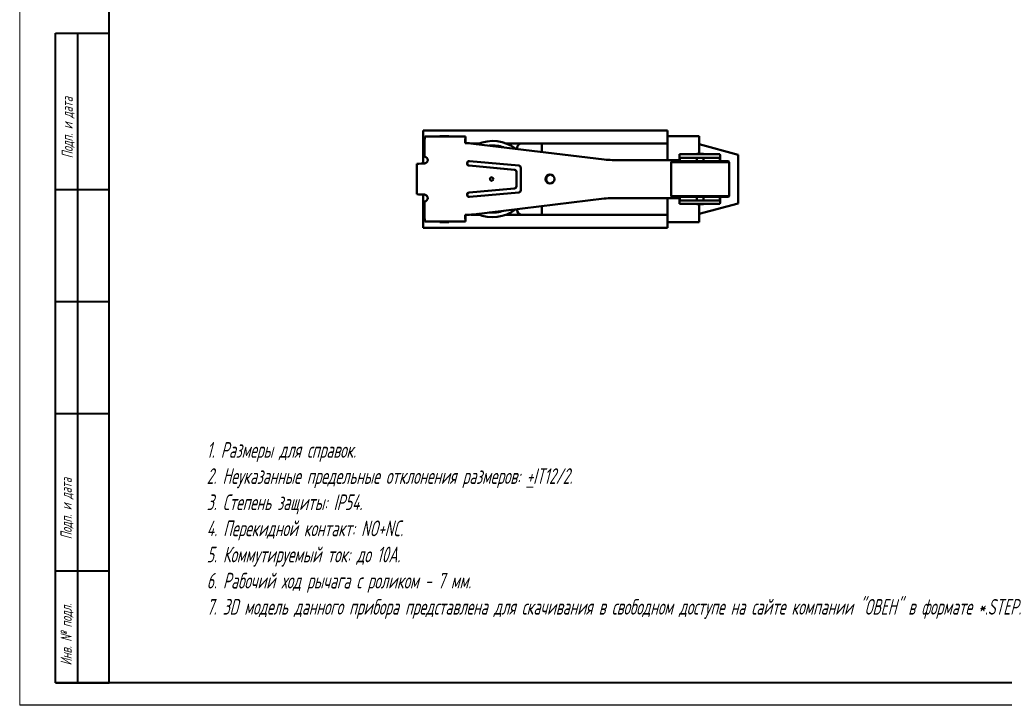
# Model space of a CAD drawing. Header units: millimetres. Extents: x 2171 to 2591, y 1134 to 1431.
# Tile 1 of 18: x 2171 to 2390, y 1134 to 1287. Entities that reach past the tile are written whole.
import ezdxf

# ---------------------------------------------------------------- set-up
doc = ezdxf.new("R2010")
doc.units = ezdxf.units.MM
doc.layers.add('main', color=5, linetype='Continuous', lineweight=50)
doc.layers.add('text', color=7, linetype='Continuous', lineweight=20)
doc.layers.add('ФОРМАТ', color=7, linetype='Continuous')
doc.styles.add('GOST', font='GOST.shx', dxfattribs={"width": 0.8, "oblique": 15})

msp = doc.modelspace()

# ---------------------------------------------------------------- linework, layer by layer
at = {"layer": 'main'}
for p, q in [((2315.306, 1261.994), (2260.806, 1261.994)), ((2260.806, 1260.994), (2260.806, 1261.994)), ((2260.806, 1259.094), (2260.806, 1260.994)), ((2315.306, 1260.994), (2315.306, 1261.994)), ((2315.306, 1259.094), (2315.306, 1260.994)), ((2260.806, 1259.094), (2261.143, 1259.094)), ((2260.806, 1258.094), (2260.806, 1259.094)), ((2261.143, 1259.144), (2261.143, 1256.144)), ((2261.222, 1260.644), (2270.289, 1260.644)), ((2264.556, 1260.744), (2264.556, 1260.644)), ((2264.556, 1260.744), (2266.556, 1260.744)), ((2266.556, 1260.644), (2266.556, 1260.744)), ((2270.227, 1259.144), (2270.268, 1259.144)), ((2270.284, 1260.59), (2270.289, 1260.644)), ((2270.291, 1259.821), (2270.291, 1260.644)), ((2271.491, 1259.094), (2273.298, 1259.094)), ((2301.191, 1255.503), (2272.026, 1259.036)), ((2301.233, 1255.503), (2272.067, 1259.036)), ((2279.314, 1259.094), (2282.783, 1259.094)), ((2282.783, 1259.094), (2287.306, 1259.094)), ((2287.306, 1259.094), (2287.306, 1258.094)), ((2315.306, 1259.094), (2287.306, 1259.094)), ((2322.406, 1260.744), (2315.306, 1260.744)), ((2315.306, 1258.094), (2315.306, 1259.094)), ((2322.406, 1260.744), (2322.406, 1256.744)), ((2331.106, 1256.563), (2322.406, 1258.894)), ((2260.806, 1254.587), (2260.806, 1258.094)), ((2287.306, 1257.19), (2287.306, 1258.094)), ((2315.306, 1255.394), (2315.306, 1258.094)), ((2318.048, 1256.694), (2318.048, 1255.886)), ((2318.05, 1256.688), (2318.049, 1256.694)), ((2318.049, 1256.694), (2318.062, 1256.694)), ((2318.062, 1256.694), (2318.639, 1256.694)), ((2318.639, 1256.694), (2326.623, 1256.694)), ((2321.879, 1256.744), (2321.879, 1256.694)), ((2323.379, 1256.744), (2321.879, 1256.744)), ((2323.379, 1256.694), (2323.379, 1256.744)), ((2327.026, 1256.694), (2326.623, 1256.694)), ((2259.438, 1247.769), (2259.438, 1254.52)), ((2261.143, 1254.604), (2260.983, 1254.588)), ((2282.159, 1254.142), (2271.175, 1255.142)), ((2318.065, 1255.394), (2302.99, 1255.394)), ((2316.329, 1255.144), (2316.129, 1254.944)), ((2316.129, 1254.944), (2316.129, 1247.344)), ((2329.129, 1254.944), (2316.129, 1254.944)), ((2316.329, 1255.144), (2328.929, 1255.144)), ((2318.062, 1255.894), (2318.049, 1255.894)), ((2318.062, 1255.894), (2318.639, 1255.894)), ((2318.639, 1255.894), (2326.623, 1255.894)), ((2321.879, 1255.894), (2321.879, 1255.144)), ((2323.379, 1255.144), (2323.379, 1255.894)), ((2327.026, 1255.894), (2326.623, 1255.894)), ((2327.053, 1255.144), (2327.053, 1255.394)), ((2327.094, 1255.144), (2327.094, 1255.394)), ((2329.129, 1254.944), (2328.929, 1255.144)), ((2329.129, 1247.344), (2329.129, 1254.944)), ((2331.106, 1256.563), (2331.106, 1245.725)), ((2271.084, 1254.146), (2281.161, 1253.229)), ((2281.203, 1253.229), (2271.126, 1254.146)), ((2281.615, 1252.731), (2281.615, 1249.558)), ((2281.657, 1249.558), (2281.657, 1252.731)), ((2282.614, 1248.644), (2282.614, 1253.644)), ((2281.161, 1249.06), (2271.084, 1248.142)), ((2271.126, 1248.142), (2281.203, 1249.06)), ((2271.175, 1247.146), (2282.159, 1248.146)), ((2260.806, 1244.194), (2260.806, 1247.701)), ((2260.983, 1247.7), (2261.143, 1247.685)), ((2261.143, 1246.144), (2261.143, 1243.144)), ((2272.026, 1243.253), (2301.191, 1246.786)), ((2272.067, 1243.253), (2301.233, 1246.786)), ((2302.99, 1246.894), (2318.065, 1246.894)), ((2315.306, 1244.194), (2315.306, 1246.894)), ((2316.129, 1247.344), (2316.329, 1247.144)), ((2316.129, 1247.344), (2329.129, 1247.344)), ((2328.929, 1247.144), (2316.329, 1247.144)), ((2318.048, 1246.403), (2318.048, 1245.594)), ((2318.049, 1246.394), (2318.062, 1246.394)), ((2318.639, 1246.394), (2318.062, 1246.394)), ((2326.623, 1246.394), (2318.639, 1246.394)), ((2321.879, 1247.144), (2321.879, 1246.394)), ((2322.406, 1243.394), (2331.106, 1245.725)), ((2323.379, 1246.394), (2323.379, 1247.144)), ((2327.026, 1246.394), (2326.623, 1246.394)), ((2327.053, 1246.894), (2327.053, 1247.144)), ((2327.094, 1246.894), (2327.094, 1247.144)), ((2328.929, 1247.144), (2329.129, 1247.344)), ((2260.806, 1243.194), (2260.806, 1244.194)), ((2287.306, 1244.194), (2287.306, 1245.099)), ((2287.306, 1244.194), (2287.306, 1243.194)), ((2315.306, 1243.194), (2315.306, 1244.194)), ((2318.049, 1245.594), (2318.05, 1245.601)), ((2318.062, 1245.594), (2318.049, 1245.594)), ((2318.639, 1245.594), (2318.062, 1245.594)), ((2326.623, 1245.594), (2318.639, 1245.594)), ((2321.879, 1245.594), (2321.879, 1245.544)), ((2323.379, 1245.544), (2321.879, 1245.544)), ((2322.406, 1245.544), (2322.406, 1241.544)), ((2323.379, 1245.544), (2323.379, 1245.594)), ((2327.026, 1245.594), (2326.623, 1245.594)), ((2261.143, 1243.194), (2260.806, 1243.194)), ((2260.806, 1241.294), (2260.806, 1243.194)), ((2260.806, 1240.294), (2260.806, 1241.294)), ((2261.222, 1241.644), (2270.289, 1241.644)), ((2264.556, 1241.644), (2264.556, 1241.544)), ((2264.556, 1241.544), (2266.556, 1241.544)), ((2266.556, 1241.544), (2266.556, 1241.644)), ((2270.268, 1243.144), (2270.227, 1243.144)), ((2270.289, 1241.644), (2270.284, 1241.698)), ((2270.291, 1241.644), (2270.291, 1242.463)), ((2273.298, 1243.194), (2271.491, 1243.194)), ((2282.783, 1243.194), (2279.314, 1243.194)), ((2287.306, 1243.194), (2282.783, 1243.194)), ((2315.306, 1243.194), (2287.306, 1243.194)), ((2315.306, 1241.294), (2315.306, 1243.194)), ((2322.406, 1241.544), (2315.306, 1241.544)), ((2315.306, 1240.294), (2315.306, 1241.294)), ((2315.306, 1240.294), (2260.806, 1240.294)), ((2262.27, 1240.284), (2262.27, 1240.294)), ((2262.27, 1240.284), (2262.79, 1240.284)), ((2262.79, 1240.284), (2262.79, 1240.294)), ((2262.79, 1240.284), (2263.33, 1240.284)), ((2263.439, 1240.284), (2263.439, 1240.294)), ((2263.558, 1240.284), (2264.092, 1240.284)), ((2264.092, 1240.284), (2264.092, 1240.294)), ((2264.092, 1240.284), (2264.608, 1240.284)), ((2264.608, 1240.284), (2264.608, 1240.294)), ((2264.792, 1240.284), (2264.792, 1240.294)), ((2264.792, 1240.284), (2266.702, 1240.284)), ((2266.702, 1240.284), (2266.702, 1240.294)), ((2266.919, 1240.284), (2266.919, 1240.294)), ((2266.919, 1240.284), (2267.828, 1240.284)), ((2268.632, 1240.284), (2268.632, 1240.294)), ((2268.73, 1240.284), (2268.73, 1240.294)), ((2268.816, 1240.284), (2268.816, 1240.294)), ((2268.816, 1240.284), (2269.968, 1240.284)), ((2269.968, 1240.284), (2269.968, 1240.294)), ((2269.968, 1240.284), (2270.199, 1240.284)), ((2270.199, 1240.284), (2270.199, 1240.294)), ((2270.199, 1240.284), (2270.495, 1240.284)), ((2270.495, 1240.284), (2270.495, 1240.294)), ((2270.647, 1240.284), (2270.647, 1240.294)), ((2270.647, 1240.284), (2271.569, 1240.284)), ((2271.569, 1240.284), (2271.569, 1240.294)), ((2271.786, 1240.284), (2271.786, 1240.294)), ((2271.786, 1240.284), (2272.306, 1240.284)), ((2272.306, 1240.284), (2272.306, 1240.294)), ((2272.306, 1240.284), (2272.846, 1240.284)), ((2272.955, 1240.284), (2272.955, 1240.294)), ((2273.074, 1240.284), (2273.608, 1240.284)), ((2273.608, 1240.284), (2273.608, 1240.294)), ((2273.608, 1240.284), (2274.124, 1240.284)), ((2274.124, 1240.284), (2274.124, 1240.294)), ((2274.407, 1240.284), (2274.407, 1240.294)), ((2274.407, 1240.284), (2274.471, 1240.284)), ((2274.506, 1240.284), (2274.506, 1240.294)), ((2275.349, 1240.284), (2275.349, 1240.294)), ((2276.251, 1240.284), (2276.251, 1240.294)), ((2276.317, 1240.284), (2276.317, 1240.294)), ((2276.501, 1240.284), (2276.501, 1240.294)), ((2276.501, 1240.284), (2278.082, 1240.284)), ((2278.082, 1240.284), (2278.082, 1240.294)), ((2278.496, 1240.284), (2278.496, 1240.294)), ((2279.195, 1240.284), (2279.195, 1240.294)), ((2279.195, 1240.284), (2279.386, 1240.284)), ((2279.386, 1240.284), (2279.386, 1240.294)), ((2280.03, 1240.284), (2280.03, 1240.294)), ((2280.031, 1240.284), (2280.031, 1240.294)), ((2280.804, 1240.284), (2280.804, 1240.294)), ((2281.546, 1240.284), (2281.546, 1240.294)), ((2281.578, 1240.284), (2281.578, 1240.294)), ((2281.763, 1240.284), (2281.763, 1240.294)), ((2282.026, 1240.284), (2282.026, 1240.294)), ((2282.645, 1240.284), (2282.645, 1240.294)), ((2283.343, 1240.284), (2283.343, 1240.294)), ((2283.376, 1240.284), (2283.376, 1240.294)), ((2286.979, 1240.284), (2286.979, 1240.294)), ((2291.138, 1240.284), (2286.979, 1240.284)), ((2291.138, 1240.284), (2291.138, 1240.294)), ((2292.935, 1240.284), (2292.935, 1240.294)), ((2292.935, 1240.284), (2293.535, 1240.284)), ((2293.535, 1240.284), (2293.535, 1240.294)), ((2293.535, 1240.284), (2294.166, 1240.284)), ((2294.293, 1240.284), (2294.293, 1240.294)), ((2294.432, 1240.284), (2295.057, 1240.284)), ((2295.057, 1240.284), (2295.057, 1240.294)), ((2295.057, 1240.284), (2295.652, 1240.284)), ((2295.652, 1240.284), (2295.652, 1240.294)), ((2296.231, 1240.284), (2296.231, 1240.294)), ((2296.231, 1240.284), (2298.223, 1240.284)), ((2298.223, 1240.284), (2298.223, 1240.294)), ((2298.223, 1240.284), (2298.296, 1240.284)), ((2298.296, 1240.284), (2298.296, 1240.294)), ((2298.517, 1240.284), (2298.517, 1240.294)), ((2298.517, 1240.284), (2298.988, 1240.284)), ((2298.988, 1240.284), (2298.988, 1240.294)), ((2298.988, 1240.284), (2299.536, 1240.284)), ((2299.803, 1240.284), (2299.803, 1240.294)), ((2300.091, 1240.284), (2300.617, 1240.284)), ((2300.617, 1240.284), (2300.617, 1240.294)), ((2300.617, 1240.284), (2301.089, 1240.284)), ((2301.089, 1240.284), (2301.089, 1240.294)), ((2301.411, 1240.284), (2301.411, 1240.294)), ((2301.411, 1240.284), (2303.403, 1240.284)), ((2303.403, 1240.284), (2303.403, 1240.294)), ((2303.403, 1240.284), (2303.475, 1240.284)), ((2303.475, 1240.284), (2303.475, 1240.294)), ((2304.018, 1240.284), (2304.018, 1240.294)), ((2304.018, 1240.284), (2305.244, 1240.284)), ((2306.192, 1240.284), (2306.192, 1240.294)), ((2306.227, 1240.284), (2306.423, 1240.284)), ((2306.423, 1240.284), (2306.423, 1240.294)), ((2306.626, 1240.284), (2306.626, 1240.294)), ((2306.626, 1240.284), (2308.836, 1240.284)), ((2308.836, 1240.284), (2308.836, 1240.294)), ((2309.27, 1240.284), (2309.27, 1240.294)), ((2309.27, 1240.284), (2311.262, 1240.284)), ((2311.262, 1240.284), (2311.262, 1240.294)), ((2311.262, 1240.284), (2311.335, 1240.284)), ((2311.335, 1240.284), (2311.335, 1240.294)), ((2311.733, 1240.284), (2311.733, 1240.294)), ((2313.035, 1240.284), (2313.035, 1240.294)), ((2314.124, 1240.284), (2314.124, 1240.294)), ((2314.159, 1240.284), (2314.196, 1240.284)), ((2314.196, 1240.284), (2314.196, 1240.294))]:
    msp.add_line(p, q, dxfattribs=at)
for centre, radius in [((2276.122, 1251.144), 0.4), ((2289.106, 1251.145), 1)]:
    msp.add_circle(centre, radius, dxfattribs=at)
for centre, radius, start, end in [((2268.367, 1259.518), 7.234, 171.04481, 182.9634), ((2282.273, 1259.388), 12.049, 174.27588, 181.16085), ((2270.227, 1244.185), 14.959, 83.09316, 89.99997), ((2278.848, 1259.197), 8.58, 176.51102, 180.35277), ((2270.268, 1244.185), 14.959, 83.09316, 89.99997), ((2276.306, 1251.144), 8.5, 52.60095, 113.58544), ((2282.783, 1258.094), 1, 90, 180), ((2276.306, 1251.144), 7.5, 70.6715, 95.51489), ((2282.783, 1258.094), 1, 180, 193.82444), ((2320.833, 1255.718), 6.27, 357.03665, 8.95466), ((2260.978, 1255.26), 0.899, 7.27172, 79.41676), ((2271.13, 1254.644), 0.5, 84.87491, 264.75047), ((2271.172, 1254.644), 0.5, 92.46749, 264.74484), ((2302.99, 1270.353), 14.959, 263.09315, 269.99997), ((2303.031, 1270.353), 14.959, 263.09315, 269.99997), ((2311.521, 1255.425), 6.544, 359.72985, 3.14362), ((2324.643, 1255.519), 2.412, 357.03913, 8.95231), ((2281.115, 1252.731), 0.5, 359.96579, 84.76157), ((2281.157, 1252.731), 0.5, 359.96556, 84.76181), ((2282.114, 1253.645), 0.5, 359.96553, 84.76183), ((2276.165, 1251.144), 0.4, 93.06722, 266.93278), ((2289.174, 1251.144), 1, 92.0083, 267.9917), ((2289.306, 1251.144), 1, 95.78861, 180), ((2289.306, 1251.144), 1, 180, 264.21139), ((2271.13, 1247.644), 0.5, 95.24953, 275.12509), ((2271.172, 1247.644), 0.5, 95.2552, 267.53248), ((2281.115, 1249.557), 0.5, 275.23837, 0.03427), ((2281.157, 1249.557), 0.5, 275.23814, 0.0345), ((2282.114, 1248.644), 0.5, 275.23814, 0.0345), ((2260.978, 1247.028), 0.899, 280.58332, 352.72824), ((2302.99, 1231.935), 14.959, 90.00004, 96.90688), ((2303.031, 1231.935), 14.959, 90.00004, 96.90688), ((2311.521, 1246.863), 6.544, 356.85637, 0.27016), ((2324.643, 1246.77), 2.412, 351.04769, 2.96087), ((2320.833, 1246.57), 6.27, 351.04535, 2.96334), ((2276.306, 1251.144), 8.5, 246.41456, 307.39905), ((2276.306, 1251.144), 7.5, 264.48511, 289.3285), ((2282.783, 1244.194), 1, 166.17556, 180), ((2282.783, 1244.194), 1, 180, 270), ((2268.367, 1242.77), 7.234, 177.03659, 188.95521), ((2282.273, 1242.9), 12.049, 178.83914, 185.72413), ((2270.227, 1258.104), 14.959, 270.00008, 276.90677), ((2270.268, 1258.104), 14.959, 270.00008, 276.90677), ((2278.848, 1243.091), 8.58, 179.64723, 183.48897)]:
    msp.add_arc(centre, radius, start, end, dxfattribs=at)
for centre, major_axis, start_param, end_param in [((2261.237, 1254.52), (1.8, -0.001), 1.7124032, 3.1590718), ((2261.237, 1247.769), (1.8, 0.001), 3.1241135, 4.5707821)]:
    msp.add_ellipse(centre, major_axis=major_axis, ratio=0.0384448, start_param=start_param, end_param=end_param, dxfattribs=at)
for points, knots in [([(2270.29, 1259.821), (2270.29, 1259.817), (2270.291, 1259.806), (2270.287, 1259.754), (2270.284, 1259.719)], [0, 0, 0, 0, 0.3298901, 1, 1, 1, 1]), ([(2261.87, 1255.374), (2261.858, 1255.312), (2261.827, 1255.151), (2261.693, 1254.917), (2261.457, 1254.698), (2261.251, 1254.636), (2261.143, 1254.604)], [0, 0, 0, 0, 0.1670769, 0.4349464, 0.7028157, 1, 1, 1, 1]), ([(2318.049, 1255.894), (2318.049, 1255.889), (2318.048, 1255.879), (2318.053, 1255.816), (2318.055, 1255.784)], [0, 0, 0, 0, 0.4964588, 1, 1, 1, 1]), ([(2261.143, 1247.685), (2261.241, 1247.657), (2261.436, 1247.6), (2261.671, 1247.398), (2261.82, 1247.16), (2261.855, 1246.988), (2261.87, 1246.915)], [0, 0, 0, 0, 0.2677954, 0.5355903, 0.8033857, 1, 1, 1, 1]), ([(2318.055, 1246.505), (2318.053, 1246.473), (2318.048, 1246.409), (2318.049, 1246.399), (2318.049, 1246.394)], [0, 0, 0, 0, 0.49644875, 1, 1, 1, 1]), ([(2270.284, 1242.569), (2270.288, 1242.527), (2270.292, 1242.475), (2270.291, 1242.465), (2270.29, 1242.463)], [0, 0, 0, 0, 0.8206555, 1, 1, 1, 1]), ([(2263.33, 1240.284), (2263.336, 1240.284), (2263.347, 1240.284), (2263.365, 1240.284), (2263.38, 1240.284), (2263.394, 1240.284), (2263.407, 1240.284), (2263.419, 1240.284), (2263.429, 1240.284), (2263.436, 1240.284), (2263.439, 1240.284)], [0, 0, 0, 0, 0.162557, 0.3143169, 0.4549092, 0.5847033, 0.7045923, 0.8136806, 0.9116105, 1, 1, 1, 1]), ([(2263.439, 1240.284), (2263.442, 1240.284), (2263.45, 1240.284), (2263.461, 1240.284), (2263.474, 1240.284), (2263.488, 1240.284), (2263.503, 1240.284), (2263.521, 1240.284), (2263.538, 1240.284), (2263.551, 1240.284), (2263.558, 1240.284)], [0, 0, 0, 0, 0.0893039, 0.1897542, 0.2993462, 0.4192528, 0.5491351, 0.6893342, 0.8395078, 1, 1, 1, 1]), ([(2272.846, 1240.284), (2272.852, 1240.284), (2272.863, 1240.284), (2272.88, 1240.284), (2272.896, 1240.284), (2272.91, 1240.284), (2272.923, 1240.284), (2272.935, 1240.284), (2272.945, 1240.284), (2272.952, 1240.284), (2272.955, 1240.284)], [0, 0, 0, 0, 0.162557, 0.3143169, 0.4549092, 0.5847033, 0.7045923, 0.8136806, 0.9116105, 1, 1, 1, 1]), ([(2272.955, 1240.284), (2272.958, 1240.284), (2272.966, 1240.284), (2272.977, 1240.284), (2272.99, 1240.284), (2273.004, 1240.284), (2273.019, 1240.284), (2273.037, 1240.284), (2273.054, 1240.284), (2273.067, 1240.284), (2273.074, 1240.284)], [0, 0, 0, 0, 0.0893039, 0.1897542, 0.2993462, 0.4192528, 0.5491351, 0.6893342, 0.8395078, 1, 1, 1, 1]), ([(2294.166, 1240.284), (2294.173, 1240.284), (2294.186, 1240.284), (2294.206, 1240.284), (2294.225, 1240.284), (2294.241, 1240.284), (2294.256, 1240.284), (2294.27, 1240.284), (2294.282, 1240.284), (2294.29, 1240.284), (2294.293, 1240.284)], [0, 0, 0, 0, 0.1625255, 0.3143149, 0.4549785, 0.5845192, 0.7045671, 0.813495, 0.9116813, 1, 1, 1, 1]), ([(2294.293, 1240.284), (2294.297, 1240.284), (2294.306, 1240.284), (2294.319, 1240.284), (2294.334, 1240.284), (2294.351, 1240.284), (2294.369, 1240.284), (2294.388, 1240.284), (2294.41, 1240.284), (2294.425, 1240.284), (2294.432, 1240.284)], [0, 0, 0, 0, 0.0892048, 0.1898335, 0.2992326, 0.4192609, 0.5492074, 0.6890744, 0.8395792, 1, 1, 1, 1]), ([(2299.536, 1240.284), (2299.561, 1240.284), (2299.608, 1240.284), (2299.677, 1240.284), (2299.742, 1240.284), (2299.783, 1240.284), (2299.803, 1240.284)], [0, 0, 0, 0, 0.27481, 0.5332395, 0.77433, 1, 1, 1, 1]), ([(2299.803, 1240.284), (2299.823, 1240.284), (2299.866, 1240.284), (2299.934, 1240.284), (2300.01, 1240.284), (2300.063, 1240.284), (2300.091, 1240.284)], [0, 0, 0, 0, 0.2078342, 0.4440754, 0.7078336, 1, 1, 1, 1])]:
    msp.add_open_spline(points, degree=3, knots=knots, dxfattribs=at)
at = {"layer": 'ФОРМАТ', "lineweight": 0}
msp.add_line((2170.806, 1430.729), (2170.806, 1133.729), dxfattribs=at)
at = {"layer": 'ФОРМАТ', "linetype": 'ByBlock', "lineweight": 40, "ltscale": 5}
for p, q in [((2190.806, 1138.729), (2190.806, 1425.729)), ((2585.806, 1138.729), (2178.806, 1138.729))]:
    msp.add_line(p, q, dxfattribs=at)
at = {"layer": 'ФОРМАТ', "linetype": 'Continuous', "lineweight": 40}
for p, q in [((2178.806, 1138.729), (2178.806, 1283.729)), ((2178.806, 1283.729), (2190.806, 1283.729)), ((2183.806, 1138.729), (2183.806, 1283.729)), ((2190.806, 1248.729), (2178.806, 1248.729)), ((2190.806, 1223.729), (2178.806, 1223.729)), ((2190.806, 1198.729), (2178.806, 1198.729)), ((2178.806, 1163.729), (2190.806, 1163.729)), ((2178.806, 1138.729), (2190.806, 1138.729))]:
    msp.add_line(p, q, dxfattribs=at)
at = {"layer": 'ФОРМАТ', "linetype": 'ByBlock', "ltscale": 5}
msp.add_line((2590.806, 1133.729), (2170.806, 1133.729), dxfattribs=at)

# ---------------------------------------------------------------- texts
at = {"layer": 'text', "linetype": 'ByBlock', "ltscale": 5, "insert": (2212.526, 1192.457), "char_height": 3.5, "width": 178.68119, "attachment_point": 1, "style": 'GOST'}
msp.add_mtext('\\pxqj;1. Размеры для справок.\\P\\pq*;2. Неуказанные предельные отклонения размеров: {\\L+}IT12/2.\\P3. Степень защиты: IP54.\\P4. Перекидной контакт: NO+NC.\\P5. Коммутируемый ток: до 10А.\\P6. Рабочий ход рычага с роликом - 7 мм.\\P7{\\FGost|c0;. 3D модель данного прибора представлена для скачивания в свободном доступе на сайте компании "ОВЕН" в формате *.STEP.}', dxfattribs=at)
at = {"layer": 'ФОРМАТ', "char_height": 2.5, "attachment_point": 1, "rotation": 90, "style": 'GOST'}
for s, insert in [('{\\Q15;\\W0.8;Подп. и дата}', (2180.156, 1255.78)), ('{\\Q15;\\W0.8;Подп. и дата}', (2179.926, 1170.788)), ('{\\FGost|c0;Инв. № подл.}', (2179.926, 1142.624))]:
    msp.add_mtext(s, dxfattribs=dict(at, insert=insert))

doc.saveas('drawing.dxf')
